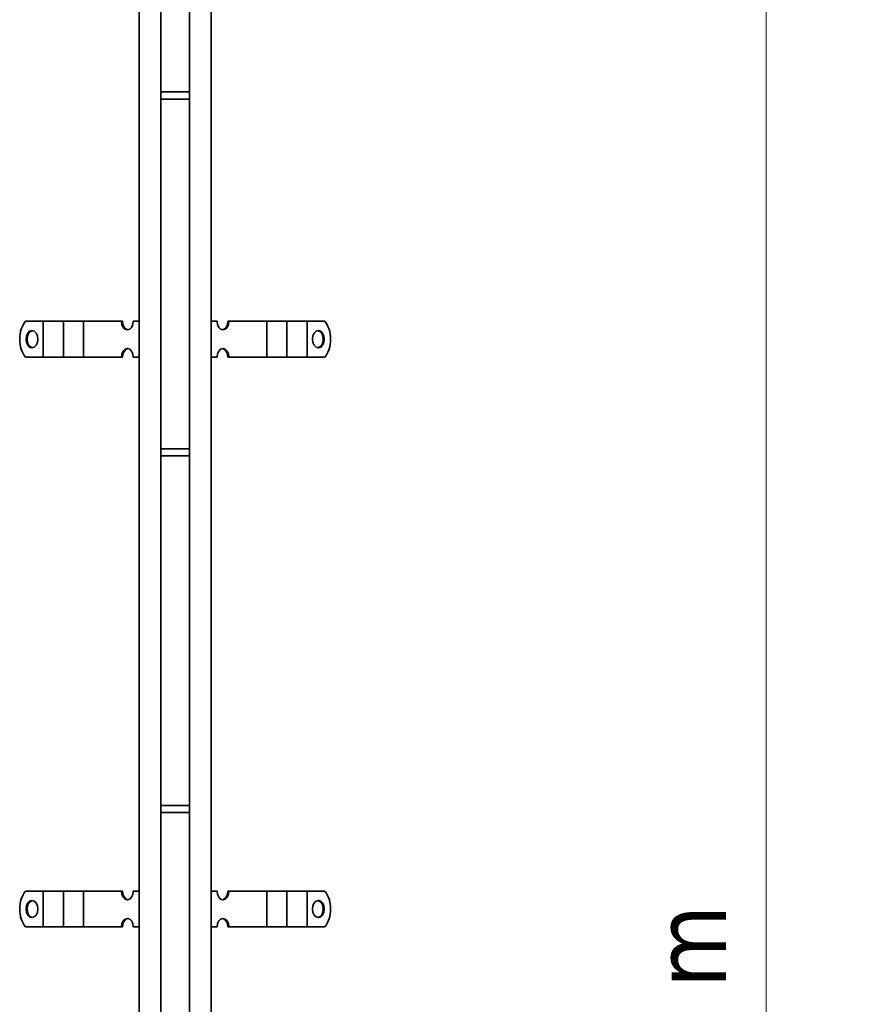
# Model space of a CAD drawing. Header units: millimetres. Extents: x -300186 to 535164, y -28581 to 763383.
# Tile 210 of 256: x 8339 to 8926, y 136585 to 137271. Entities that reach past the tile are written whole.
import ezdxf

# ---------------------------------------------------------------- set-up
doc = ezdxf.new("R2010")
doc.units = ezdxf.units.MM
doc.header["$LTSCALE"] = 10
doc.header["$PDSIZE"] = -4
doc.layers.add('Dimension (ISO)', color=5, linetype='Continuous', lineweight=9, true_color=0x0000ff)
doc.layers.add('Visible (ISO)', color=7, linetype='Continuous', lineweight=35)
doc.styles.add('Note Text (ISO)', font='tahoma.ttf')
doc.dimstyles.new('Default (ISO)', dxfattribs={"dimscale": 14.410965, "dimtxt": 3.5, "dimasz": 3.5, "dimexe": 1.5, "dimexo": 0, "dimgap": 1, "dimtad": 1, "dimrnd": 1e-08, "dimtxsty": 'Note Text (ISO)', "dimcen": 0.09, "dimdle": 10, "dimclrd": 256, "dimclre": 256, "dimclrt": 256, "dimazin": 2, "dimtfac": 1.001486, "dimtmove": 0, "dimatfit": 3, "dimfxl": 1, "dimtolj": 1, "dimlwd": -1, "dimlwe": -1, "dimarcsym": 0})

# ---------------------------------------------------------------- blocks, each defined once
blk = doc.blocks.new('_OBLIQUE')
at = {"color": 0, "linetype": 'ByBlock'}
blk.add_line((-0.5, -0.5), (0.5, 0.5), dxfattribs=at)
blk = doc.blocks.new('*D1152')
at = {"layer": 'Defpoints', "color": 0, "lineweight": -3, "transparency": 16777216}
for p in [(8858.91, 137714.34), (9579.48, 137714.34), (9729.48, 135340.84)]:
    blk.add_point(p, dxfattribs=at)
at = {"layer": 'Dimension (ISO)', "color": 0, "transparency": 16777216}
for p, q in [((8858.91, 135312.02), (8858.91, 137743.16)), ((8858.91, 137714.34), (8858.91, 137743.16)), ((8873.32, 137714.34), (8786.85, 137714.34)), ((8858.91, 137685.52), (8858.91, 137656.69)), ((8858.91, 135369.66), (8858.91, 135398.48)), ((8873.32, 135340.84), (8786.85, 135340.84)), ((8858.91, 135340.84), (8858.91, 135312.02))]:
    blk.add_line(p, q, dxfattribs=at)
at = {"layer": 'Dimension (ISO)', "color": 0, "transparency": 16777216, "xscale": 50.43837590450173, "yscale": 50.43837590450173, "zscale": 50.43837590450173, "rotation": 180}
blk.add_blockref('_OBLIQUE', (8858.91, 137714.34), dxfattribs=at)
at = {"layer": 'Dimension (ISO)', "color": 0, "transparency": 16777216, "xscale": 50.43837590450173, "yscale": 50.43837590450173, "zscale": 50.43837590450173}
blk.add_blockref('_OBLIQUE', (8858.91, 135340.84), dxfattribs=at)
at = {"layer": 'Dimension (ISO)', "color": 0, "transparency": 16777216, "insert": (8780.51, 136407.37), "char_height": 50.4384, "attachment_point": 1, "rotation": 90, "style": 'Note Text (ISO)'}
blk.add_mtext('\\A1;1,650 m', dxfattribs=at)

msp = doc.modelspace()

# ---------------------------------------------------------------- linework, layer by layer
at = {"layer": 'Visible (ISO)'}
for p, q in [((8422.209, 137714.602, 159.59), (8422.209, 135389.602, 159.59)), ((8437.209, 135374.602, 159.59), (8437.209, 137714.602, 159.59)), ((8457.209, 137714.602, 159.59), (8457.209, 135354.602, 159.59)), ((8472.209, 135354.602, 159.59), (8472.209, 137714.602, 159.59)), ((8457.209, 137220.852, 159.59), (8437.209, 137220.852, 159.59)), ((8457.209, 137215.852, 159.59), (8437.209, 137215.852, 159.59)), ((8343.008, 137061.102, 159.59), (8354.252, 137061.102, 159.59)), ((8354.252, 137061.102, 159.59), (8355.332, 137061.102, 159.59)), ((8361.606, 137061.102, 159.59), (8355.332, 137061.102, 159.59)), ((8355.332, 137036.102, 159.59), (8355.332, 137061.102, 159.59)), ((8361.606, 137061.102, 159.59), (8365.103, 137061.102, 159.59)), ((8365.103, 137061.102, 159.59), (8369.317, 137061.102, 159.59)), ((8375.591, 137061.102, 159.59), (8369.317, 137061.102, 159.59)), ((8369.317, 137036.102, 159.59), (8369.317, 137061.102, 159.59)), ((8375.591, 137061.102, 159.59), (8379.089, 137061.102, 159.59)), ((8379.089, 137061.102, 159.59), (8383.303, 137061.102, 159.59)), ((8389.576, 137061.102, 159.59), (8383.303, 137061.102, 159.59)), ((8383.303, 137036.102, 159.59), (8383.303, 137061.102, 159.59)), ((8389.576, 137061.102, 159.59), (8393.074, 137061.102, 159.59)), ((8393.074, 137061.102, 159.59), (8396.208, 137061.102, 159.59)), ((8396.208, 137061.102, 159.59), (8409.835, 137061.102, 159.59)), ((8410.567, 137061.102, 159.59), (8409.835, 137061.102, 159.59)), ((8418.019, 137061.102, 159.59), (8422.209, 137061.102, 159.59)), ((8476.399, 137061.102, 159.59), (8472.209, 137061.102, 159.59)), ((8484.583, 137061.102, 159.59), (8483.852, 137061.102, 159.59)), ((8498.211, 137061.102, 159.59), (8484.583, 137061.102, 159.59)), ((8501.345, 137061.102, 159.59), (8498.211, 137061.102, 159.59)), ((8504.843, 137061.102, 159.59), (8501.345, 137061.102, 159.59)), ((8504.843, 137061.102, 159.59), (8511.116, 137061.102, 159.59)), ((8515.33, 137061.102, 159.59), (8511.116, 137061.102, 159.59)), ((8511.116, 137061.102, 159.59), (8511.116, 137036.102, 159.59)), ((8518.828, 137061.102, 159.59), (8515.33, 137061.102, 159.59)), ((8518.828, 137061.102, 159.59), (8525.101, 137061.102, 159.59)), ((8529.315, 137061.102, 159.59), (8525.101, 137061.102, 159.59)), ((8525.101, 137061.102, 159.59), (8525.101, 137036.102, 159.59)), ((8532.813, 137061.102, 159.59), (8529.315, 137061.102, 159.59)), ((8532.813, 137061.102, 159.59), (8539.086, 137061.102, 159.59)), ((8540.166, 137061.102, 159.59), (8539.086, 137061.102, 159.59)), ((8539.086, 137061.102, 159.59), (8539.086, 137036.102, 159.59)), ((8551.41, 137061.102, 159.59), (8540.166, 137061.102, 159.59)), ((8343.008, 137036.102, 159.59), (8354.252, 137036.102, 159.59)), ((8354.252, 137036.102, 159.59), (8355.332, 137036.102, 159.59)), ((8361.606, 137036.102, 159.59), (8355.332, 137036.102, 159.59)), ((8361.606, 137036.102, 159.59), (8365.103, 137036.102, 159.59)), ((8365.103, 137036.102, 159.59), (8369.317, 137036.102, 159.59)), ((8375.591, 137036.102, 159.59), (8369.317, 137036.102, 159.59)), ((8375.591, 137036.102, 159.59), (8379.089, 137036.102, 159.59)), ((8379.089, 137036.102, 159.59), (8383.303, 137036.102, 159.59)), ((8389.576, 137036.102, 159.59), (8383.303, 137036.102, 159.59)), ((8389.576, 137036.102, 159.59), (8393.074, 137036.102, 159.59)), ((8393.074, 137036.102, 159.59), (8396.208, 137036.102, 159.59)), ((8396.208, 137036.102, 159.59), (8409.835, 137036.102, 159.59)), ((8409.835, 137036.102, 159.59), (8410.567, 137036.102, 159.59)), ((8418.019, 137036.102, 159.59), (8422.209, 137036.102, 159.59)), ((8476.399, 137036.102, 159.59), (8472.209, 137036.102, 159.59)), ((8483.852, 137036.102, 159.59), (8484.583, 137036.102, 159.59)), ((8498.211, 137036.102, 159.59), (8484.583, 137036.102, 159.59)), ((8501.345, 137036.102, 159.59), (8498.211, 137036.102, 159.59)), ((8504.843, 137036.102, 159.59), (8501.345, 137036.102, 159.59)), ((8504.843, 137036.102, 159.59), (8511.116, 137036.102, 159.59)), ((8515.33, 137036.102, 159.59), (8511.116, 137036.102, 159.59)), ((8518.828, 137036.102, 159.59), (8515.33, 137036.102, 159.59)), ((8518.828, 137036.102, 159.59), (8525.101, 137036.102, 159.59)), ((8529.315, 137036.102, 159.59), (8525.101, 137036.102, 159.59)), ((8532.813, 137036.102, 159.59), (8529.315, 137036.102, 159.59)), ((8532.813, 137036.102, 159.59), (8539.086, 137036.102, 159.59)), ((8540.166, 137036.102, 159.59), (8539.086, 137036.102, 159.59)), ((8551.41, 137036.102, 159.59), (8540.166, 137036.102, 159.59)), ((8457.209, 136972.352, 159.59), (8437.209, 136972.352, 159.59)), ((8457.209, 136967.352, 159.59), (8437.209, 136967.352, 159.59)), ((8457.209, 136723.852, 159.59), (8437.209, 136723.852, 159.59)), ((8457.209, 136718.852, 159.59), (8437.209, 136718.852, 159.59)), ((8343.008, 136664.102, 159.59), (8354.252, 136664.102, 159.59)), ((8354.252, 136664.102, 159.59), (8355.332, 136664.102, 159.59)), ((8361.606, 136664.102, 159.59), (8355.332, 136664.102, 159.59)), ((8355.332, 136639.102, 159.59), (8355.332, 136664.102, 159.59)), ((8361.606, 136664.102, 159.59), (8365.103, 136664.102, 159.59)), ((8365.103, 136664.102, 159.59), (8369.317, 136664.102, 159.59)), ((8375.591, 136664.102, 159.59), (8369.317, 136664.102, 159.59)), ((8369.317, 136639.102, 159.59), (8369.317, 136664.102, 159.59)), ((8375.591, 136664.102, 159.59), (8379.089, 136664.102, 159.59)), ((8379.089, 136664.102, 159.59), (8383.303, 136664.102, 159.59)), ((8389.576, 136664.102, 159.59), (8383.303, 136664.102, 159.59)), ((8383.303, 136639.102, 159.59), (8383.303, 136664.102, 159.59)), ((8389.576, 136664.102, 159.59), (8393.074, 136664.102, 159.59)), ((8393.074, 136664.102, 159.59), (8396.208, 136664.102, 159.59)), ((8396.208, 136664.102, 159.59), (8409.835, 136664.102, 159.59)), ((8410.567, 136664.102, 159.59), (8409.835, 136664.102, 159.59)), ((8418.019, 136664.102, 159.59), (8422.209, 136664.102, 159.59)), ((8476.399, 136664.102, 159.59), (8472.209, 136664.102, 159.59)), ((8484.583, 136664.102, 159.59), (8483.852, 136664.102, 159.59)), ((8498.211, 136664.102, 159.59), (8484.583, 136664.102, 159.59)), ((8501.345, 136664.102, 159.59), (8498.211, 136664.102, 159.59)), ((8504.843, 136664.102, 159.59), (8501.345, 136664.102, 159.59)), ((8504.843, 136664.102, 159.59), (8511.116, 136664.102, 159.59)), ((8515.33, 136664.102, 159.59), (8511.116, 136664.102, 159.59)), ((8511.116, 136664.102, 159.59), (8511.116, 136639.102, 159.59)), ((8518.828, 136664.102, 159.59), (8515.33, 136664.102, 159.59)), ((8518.828, 136664.102, 159.59), (8525.101, 136664.102, 159.59)), ((8529.315, 136664.102, 159.59), (8525.101, 136664.102, 159.59)), ((8525.101, 136664.102, 159.59), (8525.101, 136639.102, 159.59)), ((8532.813, 136664.102, 159.59), (8529.315, 136664.102, 159.59)), ((8532.813, 136664.102, 159.59), (8539.086, 136664.102, 159.59)), ((8540.166, 136664.102, 159.59), (8539.086, 136664.102, 159.59)), ((8539.086, 136664.102, 159.59), (8539.086, 136639.102, 159.59)), ((8551.41, 136664.102, 159.59), (8540.166, 136664.102, 159.59)), ((8343.008, 136639.102, 159.59), (8354.252, 136639.102, 159.59)), ((8354.252, 136639.102, 159.59), (8355.332, 136639.102, 159.59)), ((8361.606, 136639.102, 159.59), (8355.332, 136639.102, 159.59)), ((8361.606, 136639.102, 159.59), (8365.103, 136639.102, 159.59)), ((8365.103, 136639.102, 159.59), (8369.317, 136639.102, 159.59)), ((8375.591, 136639.102, 159.59), (8369.317, 136639.102, 159.59)), ((8375.591, 136639.102, 159.59), (8379.089, 136639.102, 159.59)), ((8379.089, 136639.102, 159.59), (8383.303, 136639.102, 159.59)), ((8389.576, 136639.102, 159.59), (8383.303, 136639.102, 159.59)), ((8389.576, 136639.102, 159.59), (8393.074, 136639.102, 159.59)), ((8393.074, 136639.102, 159.59), (8396.208, 136639.102, 159.59)), ((8396.208, 136639.102, 159.59), (8409.835, 136639.102, 159.59)), ((8409.835, 136639.102, 159.59), (8410.567, 136639.102, 159.59)), ((8418.019, 136639.102, 159.59), (8422.209, 136639.102, 159.59)), ((8476.399, 136639.102, 159.59), (8472.209, 136639.102, 159.59)), ((8483.852, 136639.102, 159.59), (8484.583, 136639.102, 159.59)), ((8498.211, 136639.102, 159.59), (8484.583, 136639.102, 159.59)), ((8501.345, 136639.102, 159.59), (8498.211, 136639.102, 159.59)), ((8504.843, 136639.102, 159.59), (8501.345, 136639.102, 159.59)), ((8504.843, 136639.102, 159.59), (8511.116, 136639.102, 159.59)), ((8515.33, 136639.102, 159.59), (8511.116, 136639.102, 159.59)), ((8518.828, 136639.102, 159.59), (8515.33, 136639.102, 159.59)), ((8518.828, 136639.102, 159.59), (8525.101, 136639.102, 159.59)), ((8529.315, 136639.102, 159.59), (8525.101, 136639.102, 159.59)), ((8532.813, 136639.102, 159.59), (8529.315, 136639.102, 159.59)), ((8532.813, 136639.102, 159.59), (8539.086, 136639.102, 159.59)), ((8540.166, 136639.102, 159.59), (8539.086, 136639.102, 159.59)), ((8551.41, 136639.102, 159.59), (8540.166, 136639.102, 159.59))]:
    msp.add_line(p, q, dxfattribs=at)
at = {"layer": 'Visible (ISO)', "extrusion": (0, 0, -1)}
for centre, major_axis, start_param, end_param in [((8349.819, 137048.602, 159.59), (0, 16), 3.8157232, 5.6090548), ((8413.927, 137061.102, 159.59), (0, -6), 4.712389, 7.8539816), ((8414.659, 137061.102, 159.59), (0, -6), 0.0894834, 1.5707963), ((8480.491, 137061.102, 159.59), (0, -6), 4.712389, 7.8539816), ((8479.76, 137061.102, 159.59), (0, -6), 4.712389, 6.1937019), ((8544.599, 137048.602, 159.59), (0, -16), 3.8157232, 5.6090548), ((8348.164, 137048.602, 159.59), (0, -6), 0.0894834, 3.0521092), ((8546.255, 137048.602, 159.59), (0, 6), 0.0894834, 3.0521092), ((8413.927, 137036.102, 159.59), (0, 6), 4.712389, 7.8539816), ((8414.659, 137036.102, 159.59), (0, 6), 4.712389, 6.1937019), ((8480.491, 137036.102, 159.59), (0, 6), 4.712389, 7.8539816), ((8479.76, 137036.102, 159.59), (0, 6), 0.0894834, 1.5707963), ((8349.819, 136651.602, 159.59), (0, 16), 3.8157232, 5.6090548), ((8413.927, 136664.102, 159.59), (0, -6), 4.712389, 7.8539816), ((8414.659, 136664.102, 159.59), (0, -6), 0.0894834, 1.5707963), ((8480.491, 136664.102, 159.59), (0, -6), 4.712389, 7.8539816), ((8479.76, 136664.102, 159.59), (0, -6), 4.712389, 6.1937019), ((8544.599, 136651.602, 159.59), (0, -16), 3.8157232, 5.6090548), ((8348.164, 136651.602, 159.59), (0, -6), 0.0894834, 3.0521092), ((8546.255, 136651.602, 159.59), (0, 6), 0.0894834, 3.0521092), ((8413.927, 136639.102, 159.59), (0, 6), 4.712389, 7.8539816), ((8414.659, 136639.102, 159.59), (0, 6), 4.712389, 6.1937019), ((8480.491, 136639.102, 159.59), (0, 6), 4.712389, 7.8539816), ((8479.76, 136639.102, 159.59), (0, 6), 0.0894834, 1.5707963)]:
    msp.add_ellipse(centre, major_axis=major_axis, ratio=0.6819984, start_param=start_param, end_param=end_param, dxfattribs=at)
for centre, major_axis in [((8347.432, 137048.602, 159.59), (0, 6)), ((8546.986, 137048.602, 159.59), (0, -6)), ((8347.432, 136651.602, 159.59), (0, 6)), ((8546.986, 136651.602, 159.59), (0, -6))]:
    msp.add_ellipse(centre, major_axis=major_axis, ratio=0.6819984, dxfattribs=at)

# ---------------------------------------------------------------- dimensions: what is measured, and where the dimension line sits
at = {"layer": 'Dimension (ISO)', "color": 0}
dim = msp.add_linear_dim(base=(8858.91, 137714.339, 159.59), p1=(9729.477, 135340.839, 159.59), p2=(9579.477, 137714.339, 159.59), angle=90, text='1,650 m', dimstyle='Default (ISO)', override={"dimexe": 5, "dimblk1": 'OBLIQUE', "dimblk2": 'OBLIQUE', "dimsah": 1, "dimdle": 2, "dimclrd": 0, "dimclre": 0, "dimclrt": 0, "dimtofl": 0, "dimatfit": 1, "dimfxlon": 1}, dxfattribs=at)
dim.commit()
dim.dimension.update_dxf_attribs({"geometry": '*D1152', "text_midpoint": (8858.91, 136527.589, 159.59), "dimtype": 160})

doc.saveas('drawing.dxf')
